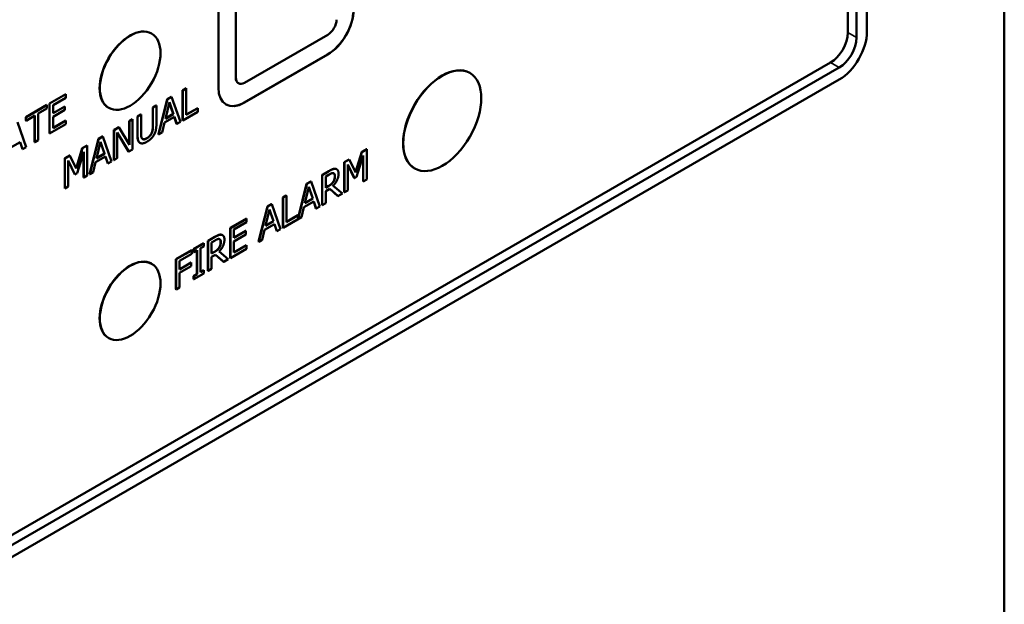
# Model space of a CAD drawing. Header units: millimetres. Extents: x 10 to 287, y 8 to 200.
# Tile 12 of 15: x 247 to 287, y 65 to 89. Entities that reach past the tile are written whole.
import ezdxf

# ---------------------------------------------------------------- set-up
doc = ezdxf.new("R2010")
doc.units = ezdxf.units.MM
for name, color, linetype, lineweight in [('Border (ISO)', 7, 'Continuous', 50), ('Visible (ISO)', 7, 'Continuous', 50), ('Visible Narrow (ISO)', 7, 'Continuous', 35)]:
    doc.layers.add(name, color=color, linetype=linetype, lineweight=lineweight)

# ---------------------------------------------------------------- blocks, each defined once
blk = doc.blocks.new('Borders Border')
at = {"layer": 'Border (ISO)'}
blk.add_line((287, 200), (287, 10), dxfattribs=at)

msp = doc.modelspace()

# ---------------------------------------------------------------- linework, layer by layer
at = {"layer": 'Visible (ISO)'}
for p, q in [((280.622, 88.423), (280.622, 130.717)), ((280.976, 130.513), (280.976, 88.219)), ((281.4, 130.758), (281.4, 88.463)), ((255.662, 90.505), (255.662, 86.586)), ((255.669, 90.501), (255.669, 86.581)), ((254.954, 86.177), (254.954, 90.096)), ((252.223, 88.387), (252.23, 88.383)), ((256.022, 86.377), (259.416, 88.337)), ((259.402, 87.529), (256.008, 85.569)), ((205.811, 44.413), (279.915, 87.198)), ((259.409, 87.524), (256.015, 85.565)), ((280.269, 86.994), (206.164, 44.209)), ((265.201, 86.779), (265.208, 86.775)), ((280.269, 86.504), (206.164, 43.719)), ((255.765, 86.357), (255.772, 86.353)), ((253.495, 86.07), (253.636, 86.151)), ((253.495, 84.845), (253.495, 86.07)), ((253.495, 86.07), (253.502, 86.066)), ((253.643, 86.147), (253.502, 86.066)), ((253.502, 86.066), (253.502, 84.841)), ((253.636, 86.151), (253.643, 86.147)), ((253.643, 85.067), (253.643, 86.147)), ((248.063, 85.532), (248.726, 85.915)), ((248.063, 85.532), (248.07, 85.528)), ((248.063, 84.307), (248.063, 85.532)), ((248.733, 85.911), (248.07, 85.528)), ((248.07, 85.528), (248.07, 84.303)), ((248.211, 85.464), (248.733, 85.766)), ((248.726, 85.915), (248.733, 85.911)), ((248.733, 85.766), (248.733, 85.911)), ((252.506, 84.274), (252.864, 85.705)), ((252.871, 85.701), (252.513, 84.27)), ((252.791, 84.911), (252.954, 85.582)), ((252.864, 85.705), (253.037, 85.805)), ((252.864, 85.705), (252.871, 85.701)), ((253.044, 85.801), (252.871, 85.701)), ((253.111, 85.104), (252.952, 85.573)), ((252.954, 85.582), (253.118, 85.1)), ((253.037, 85.805), (253.044, 85.801)), ((253.402, 84.783), (253.044, 85.801)), ((247.102, 84.978), (247.955, 85.47)), ((247.962, 85.466), (247.11, 84.974)), ((247.606, 85.116), (247.962, 85.321)), ((247.955, 85.47), (247.962, 85.466)), ((247.962, 85.321), (247.962, 85.466)), ((248.211, 85.129), (248.211, 85.464)), ((248.211, 85.137), (248.691, 85.414)), ((248.698, 85.41), (248.211, 85.129)), ((248.211, 84.984), (248.698, 85.265)), ((248.691, 85.414), (248.698, 85.41)), ((248.698, 85.265), (248.698, 85.41)), ((250.473, 85.356), (250.48, 85.352)), ((252.277, 85.366), (252.418, 85.448)), ((252.277, 84.598), (252.277, 85.366)), ((252.277, 85.366), (252.284, 85.362)), ((252.425, 85.444), (252.284, 85.362)), ((252.284, 85.362), (252.284, 84.594)), ((252.418, 85.448), (252.425, 85.444)), ((252.425, 84.68), (252.425, 85.444)), ((253.502, 84.841), (254.117, 85.196)), ((253.643, 85.075), (254.11, 85.345)), ((254.117, 85.341), (253.643, 85.067)), ((254.11, 85.345), (254.117, 85.341)), ((254.117, 85.196), (254.117, 85.341)), ((247.117, 83.753), (246.76, 84.772)), ((247.102, 84.833), (247.102, 84.978)), ((247.102, 84.978), (247.11, 84.974)), ((247.102, 84.833), (247.11, 84.829)), ((247.11, 84.829), (247.465, 85.034)), ((247.11, 84.974), (247.11, 84.829)), ((247.458, 83.958), (247.458, 85.03)), ((247.465, 85.034), (247.465, 83.954)), ((247.606, 84.036), (247.606, 85.116)), ((248.211, 84.53), (248.211, 84.984)), ((248.211, 84.538), (248.726, 84.835)), ((248.733, 84.831), (248.211, 84.53)), ((248.726, 84.835), (248.733, 84.831)), ((248.733, 84.686), (248.733, 84.831)), ((251.317, 84.812), (251.449, 84.888)), ((251.317, 83.85), (251.317, 84.812)), ((251.317, 84.812), (251.324, 84.808)), ((251.456, 84.884), (251.324, 84.808)), ((251.324, 84.808), (251.324, 83.838)), ((251.449, 84.888), (251.456, 84.884)), ((251.456, 83.659), (251.456, 84.884)), ((251.651, 85.005), (251.792, 85.086)), ((251.651, 84.241), (251.651, 85.005)), ((251.651, 85.005), (251.658, 85.001)), ((251.799, 85.082), (251.658, 85.001)), ((251.658, 85.001), (251.658, 84.236)), ((251.792, 85.086), (251.799, 85.082)), ((251.799, 84.318), (251.799, 85.082)), ((252.656, 84.352), (252.752, 84.75)), ((252.752, 84.75), (253.157, 84.984)), ((253.118, 85.1), (252.791, 84.911)), ((252.793, 84.921), (253.111, 85.104)), ((253.111, 85.104), (253.118, 85.1)), ((253.246, 84.701), (253.152, 84.981)), ((253.157, 84.984), (253.253, 84.697)), ((253.253, 84.697), (253.402, 84.783)), ((253.495, 84.845), (253.502, 84.841)), ((248.07, 84.303), (248.733, 84.686)), ((250.69, 84.45), (250.89, 84.566)), ((250.69, 83.225), (250.69, 84.45)), ((250.69, 84.45), (250.697, 84.446)), ((250.897, 84.561), (250.697, 84.446)), ((250.697, 84.446), (250.697, 83.221)), ((250.828, 84.353), (251.298, 83.568)), ((250.828, 83.297), (250.828, 84.353)), ((251.291, 83.572), (250.828, 84.345)), ((250.89, 84.566), (250.897, 84.561)), ((251.324, 83.838), (250.897, 84.561)), ((252.513, 84.27), (252.656, 84.352)), ((253.246, 84.701), (253.253, 84.697)), ((246.467, 83.721), (246.872, 83.954)), ((246.961, 83.672), (246.868, 83.952)), ((246.872, 83.954), (246.969, 83.668)), ((247.458, 83.958), (247.465, 83.954)), ((247.465, 83.954), (247.606, 84.036)), ((248.063, 84.307), (248.07, 84.303)), ((249.701, 82.654), (250.058, 84.085)), ((250.065, 84.081), (249.708, 82.65)), ((249.985, 83.292), (250.149, 83.962)), ((250.058, 84.085), (250.232, 84.185)), ((250.058, 84.085), (250.065, 84.081)), ((250.239, 84.181), (250.065, 84.081)), ((250.306, 83.485), (250.146, 83.953)), ((250.149, 83.962), (250.313, 83.481)), ((250.232, 84.185), (250.239, 84.181)), ((250.596, 83.163), (250.239, 84.181)), ((251.75, 83.927), (251.758, 83.923)), ((252.506, 84.274), (252.513, 84.27)), ((246.961, 83.672), (246.969, 83.668)), ((246.969, 83.668), (247.117, 83.753)), ((249.15, 82.884), (249.404, 83.708)), ((249.411, 83.703), (249.155, 82.874)), ((249.189, 82.688), (249.466, 83.565)), ((249.404, 83.708), (249.6, 83.821)), ((249.404, 83.708), (249.411, 83.703)), ((249.607, 83.817), (249.411, 83.703)), ((249.459, 82.515), (249.459, 83.543)), ((249.466, 83.565), (249.466, 82.51)), ((249.6, 83.821), (249.607, 83.817)), ((249.607, 82.592), (249.607, 83.817)), ((251.291, 83.572), (251.298, 83.568)), ((251.298, 83.568), (251.456, 83.659)), ((260.547, 82.728), (260.801, 83.552)), ((260.808, 83.547), (260.552, 82.718)), ((260.801, 83.552), (260.997, 83.665)), ((260.801, 83.552), (260.808, 83.547)), ((261.004, 83.661), (260.808, 83.547)), ((260.997, 83.665), (261.004, 83.661)), ((261.004, 82.436), (261.004, 83.661)), ((248.691, 83.296), (248.883, 83.407)), ((248.691, 82.071), (248.691, 83.296)), ((248.691, 83.296), (248.698, 83.292)), ((248.89, 83.403), (248.698, 83.292)), ((248.698, 83.292), (248.698, 82.067)), ((248.829, 83.198), (249.103, 82.638)), ((248.829, 82.143), (248.829, 83.198)), ((249.096, 82.643), (248.829, 83.187)), ((248.883, 83.407), (248.89, 83.403)), ((249.155, 82.874), (248.89, 83.403)), ((249.85, 82.732), (249.947, 83.13)), ((249.947, 83.13), (250.351, 83.364)), ((250.313, 83.481), (249.985, 83.292)), ((249.988, 83.301), (250.306, 83.485)), ((250.306, 83.485), (250.313, 83.481)), ((250.441, 83.081), (250.347, 83.361)), ((250.351, 83.364), (250.448, 83.077)), ((250.448, 83.077), (250.596, 83.163)), ((250.69, 83.225), (250.697, 83.221)), ((250.697, 83.221), (250.828, 83.297)), ((260.088, 83.14), (260.28, 83.251)), ((260.088, 81.915), (260.088, 83.14)), ((260.088, 83.14), (260.095, 83.136)), ((260.287, 83.247), (260.095, 83.136)), ((260.095, 83.136), (260.095, 81.911)), ((260.28, 83.251), (260.287, 83.247)), ((260.552, 82.718), (260.287, 83.247)), ((260.586, 82.532), (260.863, 83.41)), ((260.856, 82.359), (260.856, 83.387)), ((260.863, 83.41), (260.863, 82.354)), ((249.708, 82.65), (249.85, 82.732)), ((250.441, 83.081), (250.448, 83.077)), ((259.183, 82.617), (259.456, 82.775)), ((259.463, 82.771), (259.19, 82.613)), ((259.771, 82.85), (259.778, 82.846)), ((260.226, 83.042), (260.5, 82.483)), ((260.226, 81.987), (260.226, 83.042)), ((260.493, 82.487), (260.226, 83.031)), ((262.951, 82.881), (262.958, 82.877)), ((249.096, 82.643), (249.103, 82.638)), ((249.103, 82.638), (249.189, 82.688)), ((249.459, 82.515), (249.466, 82.51)), ((249.466, 82.51), (249.607, 82.592)), ((249.701, 82.654), (249.708, 82.65)), ((258.551, 82.252), (258.724, 82.353)), ((258.732, 82.349), (258.558, 82.248)), ((258.724, 82.353), (258.732, 82.349)), ((259.089, 81.33), (258.732, 82.349)), ((259.183, 81.392), (259.183, 82.617)), ((259.183, 82.617), (259.19, 82.613)), ((259.19, 82.613), (259.19, 81.388)), ((259.331, 82.553), (259.471, 82.634)), ((259.331, 82.093), (259.331, 82.553)), ((259.639, 82.343), (259.646, 82.339)), ((260.493, 82.487), (260.5, 82.483)), ((260.5, 82.483), (260.586, 82.532)), ((260.856, 82.359), (260.863, 82.354)), ((260.863, 82.354), (261.004, 82.436)), ((248.691, 82.071), (248.698, 82.067)), ((248.698, 82.067), (248.829, 82.143)), ((258.204, 80.863), (258.551, 82.252)), ((258.558, 82.248), (258.204, 80.831)), ((258.478, 81.459), (258.641, 82.13)), ((258.551, 82.252), (258.558, 82.248)), ((258.798, 81.652), (258.639, 82.12)), ((258.641, 82.13), (258.805, 81.648)), ((259.331, 82.101), (259.447, 82.168)), ((259.454, 82.164), (259.331, 82.093)), ((259.331, 81.957), (259.492, 82.05)), ((259.331, 81.47), (259.331, 81.957)), ((259.82, 81.761), (259.491, 82.049)), ((259.492, 82.05), (259.827, 81.756)), ((260.01, 81.862), (259.633, 82.177)), ((260.088, 81.915), (260.095, 81.911)), ((260.095, 81.911), (260.226, 81.987)), ((257.582, 81.693), (257.723, 81.774)), ((257.582, 80.468), (257.582, 81.693)), ((257.582, 81.693), (257.589, 81.689)), ((257.73, 81.77), (257.589, 81.689)), ((257.589, 81.689), (257.589, 80.464)), ((257.723, 81.774), (257.73, 81.77)), ((257.73, 80.691), (257.73, 81.77)), ((258.439, 81.297), (258.844, 81.531)), ((258.805, 81.648), (258.478, 81.459)), ((258.48, 81.468), (258.798, 81.652)), ((258.798, 81.652), (258.805, 81.648)), ((258.933, 81.248), (258.839, 81.528)), ((258.844, 81.531), (258.94, 81.244)), ((259.82, 81.761), (259.827, 81.756)), ((259.827, 81.756), (260.01, 81.862)), ((256.593, 79.897), (256.95, 81.328)), ((256.957, 81.324), (256.6, 79.893)), ((256.877, 80.535), (257.041, 81.206)), ((256.95, 81.328), (257.124, 81.429)), ((256.95, 81.328), (256.957, 81.324)), ((257.131, 81.425), (256.957, 81.324)), ((257.198, 80.728), (257.038, 81.196)), ((257.041, 81.206), (257.205, 80.724)), ((257.124, 81.429), (257.131, 81.425)), ((257.489, 80.406), (257.131, 81.425)), ((258.343, 80.899), (258.439, 81.297)), ((258.933, 81.248), (258.94, 81.244)), ((258.94, 81.244), (259.089, 81.33)), ((259.183, 81.392), (259.19, 81.388)), ((259.19, 81.388), (259.331, 81.47)), ((255.433, 80.452), (256.097, 80.836)), ((256.104, 80.831), (255.44, 80.448)), ((256.097, 80.836), (256.104, 80.831)), ((256.104, 80.687), (256.104, 80.831)), ((257.205, 80.724), (256.877, 80.535)), ((256.88, 80.544), (257.198, 80.728)), ((257.198, 80.728), (257.205, 80.724)), ((257.589, 80.464), (258.343, 80.899)), ((257.73, 80.699), (258.197, 80.968)), ((258.204, 80.964), (257.73, 80.691)), ((258.197, 80.968), (258.204, 80.964)), ((258.204, 80.831), (258.204, 80.964)), ((255.433, 80.452), (255.44, 80.448)), ((255.433, 79.228), (255.433, 80.452)), ((255.44, 80.448), (255.44, 79.224)), ((255.581, 80.385), (256.104, 80.687)), ((255.581, 80.049), (255.581, 80.385)), ((255.581, 80.058), (256.062, 80.335)), ((256.069, 80.331), (255.581, 80.049)), ((256.062, 80.335), (256.069, 80.331)), ((256.069, 80.186), (256.069, 80.331)), ((256.743, 79.975), (256.839, 80.373)), ((256.839, 80.373), (257.244, 80.607)), ((257.333, 80.324), (257.239, 80.604)), ((257.244, 80.607), (257.34, 80.32)), ((257.333, 80.324), (257.34, 80.32)), ((257.34, 80.32), (257.489, 80.406)), ((257.582, 80.468), (257.589, 80.464)), ((254.528, 79.93), (254.802, 80.088)), ((254.528, 78.705), (254.528, 79.93)), ((254.528, 79.93), (254.535, 79.926)), ((254.809, 80.084), (254.535, 79.926)), ((254.535, 79.926), (254.535, 78.701)), ((254.676, 79.866), (254.816, 79.947)), ((255.117, 80.163), (255.124, 80.159)), ((255.581, 79.904), (256.069, 80.186)), ((255.581, 79.45), (255.581, 79.904)), ((256.6, 79.893), (256.743, 79.975)), ((253.223, 79.177), (253.858, 79.543)), ((253.865, 79.539), (253.231, 79.173)), ((253.858, 79.543), (253.865, 79.539)), ((253.865, 79.394), (253.865, 79.539)), ((253.943, 79.592), (254.354, 79.829)), ((253.943, 79.467), (253.943, 79.592)), ((253.943, 79.592), (253.95, 79.588)), ((254.361, 79.825), (253.95, 79.588)), ((253.95, 79.588), (253.95, 79.463)), ((253.95, 79.463), (254.085, 79.541)), ((254.078, 78.57), (254.078, 79.537)), ((254.085, 79.541), (254.085, 78.566)), ((254.226, 79.622), (254.361, 79.7)), ((254.226, 78.647), (254.226, 79.622)), ((254.354, 79.829), (254.361, 79.825)), ((254.361, 79.7), (254.361, 79.825)), ((254.676, 79.406), (254.676, 79.866)), ((254.985, 79.655), (254.992, 79.651)), ((255.44, 79.224), (256.104, 79.607)), ((255.581, 79.458), (256.097, 79.756)), ((256.104, 79.752), (255.581, 79.45)), ((256.097, 79.756), (256.104, 79.752)), ((256.104, 79.607), (256.104, 79.752)), ((256.593, 79.897), (256.6, 79.893)), ((253.223, 77.952), (253.223, 79.177)), ((253.223, 79.177), (253.231, 79.173)), ((253.231, 79.173), (253.231, 77.948)), ((253.371, 79.109), (253.865, 79.394)), ((253.371, 78.764), (253.371, 79.109)), ((253.943, 79.467), (253.95, 79.463)), ((254.676, 79.414), (254.793, 79.481)), ((254.8, 79.477), (254.676, 79.406)), ((254.676, 79.27), (254.838, 79.363)), ((254.676, 78.782), (254.676, 79.27)), ((255.166, 79.073), (254.836, 79.362)), ((254.838, 79.363), (255.173, 79.069)), ((255.356, 79.175), (254.979, 79.49)), ((255.173, 79.069), (255.356, 79.175)), ((255.433, 79.228), (255.44, 79.224)), ((252.223, 78.997), (252.23, 78.993)), ((253.371, 78.772), (253.837, 79.041)), ((253.844, 79.037), (253.371, 78.764)), ((253.371, 78.619), (253.844, 78.892)), ((253.837, 79.041), (253.844, 79.037)), ((253.844, 78.892), (253.844, 79.037)), ((254.226, 78.656), (254.354, 78.729)), ((254.361, 78.725), (254.226, 78.647)), ((254.354, 78.729), (254.361, 78.725)), ((254.361, 78.6), (254.361, 78.725)), ((254.528, 78.705), (254.535, 78.701)), ((254.535, 78.701), (254.676, 78.782)), ((255.166, 79.073), (255.173, 79.069)), ((253.371, 78.029), (253.371, 78.619)), ((253.943, 78.492), (254.078, 78.57)), ((253.943, 78.367), (253.943, 78.492)), ((253.943, 78.492), (253.95, 78.488)), ((253.943, 78.367), (253.95, 78.363)), ((253.95, 78.363), (254.361, 78.6)), ((254.085, 78.566), (253.95, 78.488)), ((253.95, 78.488), (253.95, 78.363)), ((254.078, 78.57), (254.085, 78.566)), ((253.223, 77.952), (253.231, 77.948)), ((253.231, 77.948), (253.371, 78.029)), ((250.473, 75.966), (250.48, 75.962))]:
    msp.add_line(p, q, dxfattribs=at)
for centre, major_axis, start_param, end_param in [((259.402, 88.753), (-0.75, -1.299), 0.785398, 2.356194), ((259.409, 88.749), (-0.75, -1.299), 0.785398, 2.356194), ((259.416, 88.745), (0.25, 0.433), 3.926991, 5.497787), ((251.348, 86.871), (-0.875, -1.516), 3.141593, 6.283185), ((279.915, 88.014), (0.5, 0.866), 3.926991, 5.497787), ((280.269, 87.81), (-0.8, -1.386), 0.785398, 2.356194), ((280.269, 87.81), (-0.5, -0.866), 0.785398, 2.356194), ((264.076, 84.83), (-1.125, -1.949), 3.141593, 6.283185), ((256.015, 86.79), (-0.25, -0.433), 5.497787, 6.283185), ((256.022, 86.786), (-0.25, -0.433), 5.497787, 7.068583), ((256.015, 86.79), (-0.75, -1.299), 5.497787, 7.068583), ((256.008, 86.794), (-0.75, -1.299), 0.004714, 0.785398), ((251.348, 77.482), (-0.875, -1.516), 3.141593, 6.283185)]:
    msp.add_ellipse(centre, major_axis=major_axis, ratio=0.57735, start_param=start_param, end_param=end_param, dxfattribs=at)
for centre, major_axis in [((251.355, 86.867), (0.875, 1.516)), ((264.083, 84.826), (1.125, 1.949)), ((251.355, 77.477), (0.875, 1.516))]:
    msp.add_ellipse(centre, major_axis=major_axis, ratio=0.57735, dxfattribs=at)
for points in [[(251.844, 84.097), (251.818, 84.128), (251.799, 84.232), (251.799, 84.318)], [(252.034, 84.114), (252.1, 84.153), (252.203, 84.263), (252.232, 84.329)], [(252.239, 84.325), (252.211, 84.259), (252.107, 84.149), (252.041, 84.11)], [(252.232, 84.329), (252.258, 84.391), (252.277, 84.516), (252.277, 84.598)], [(252.284, 84.594), (252.284, 84.512), (252.266, 84.387), (252.239, 84.325)], [(252.324, 84.248), (252.381, 84.343), (252.425, 84.552), (252.425, 84.68)], [(251.752, 83.926), (251.696, 83.957), (251.651, 84.109), (251.651, 84.241)], [(251.658, 84.236), (251.658, 84.105), (251.703, 83.953), (251.759, 83.922)], [(251.759, 83.922), (251.808, 83.894), (251.948, 83.917), (252.041, 83.971)], [(252.041, 84.11), (251.971, 84.07), (251.873, 84.064), (251.844, 84.097)], [(252.041, 83.971), (252.139, 84.028), (252.273, 84.161), (252.324, 84.248)], [(259.456, 82.775), (259.547, 82.828), (259.67, 82.876), (259.726, 82.866)], [(259.733, 82.862), (259.677, 82.872), (259.554, 82.823), (259.463, 82.771)], [(259.726, 82.866), (259.751, 82.862), (259.771, 82.85)], [(259.853, 82.664), (259.853, 82.76), (259.789, 82.853), (259.733, 82.862)], [(259.447, 82.168), (259.508, 82.204), (259.605, 82.285), (259.639, 82.343)], [(259.646, 82.339), (259.613, 82.281), (259.515, 82.2), (259.454, 82.164)], [(259.471, 82.634), (259.529, 82.668), (259.609, 82.695), (259.639, 82.69)], [(259.633, 82.177), (259.735, 82.28), (259.853, 82.53), (259.853, 82.664)], [(259.639, 82.69), (259.674, 82.683), (259.706, 82.619), (259.706, 82.566)], [(259.639, 82.343), (259.67, 82.394), (259.699, 82.506), (259.699, 82.57)], [(259.706, 82.566), (259.706, 82.502), (259.677, 82.39), (259.646, 82.339)], [(254.802, 80.088), (254.893, 80.14), (255.016, 80.188), (255.071, 80.179)], [(255.079, 80.175), (255.023, 80.184), (254.9, 80.136), (254.809, 80.084)], [(254.816, 79.947), (254.875, 79.981), (254.955, 80.008), (254.985, 80.003)], [(254.979, 79.49), (255.08, 79.592), (255.199, 79.842), (255.199, 79.976)], [(254.985, 80.003), (255.019, 79.996), (255.052, 79.932), (255.052, 79.879)], [(255.071, 80.179), (255.097, 80.175), (255.117, 80.163)], [(255.199, 79.976), (255.199, 80.073), (255.134, 80.166), (255.079, 80.175)], [(254.793, 79.481), (254.854, 79.517), (254.951, 79.597), (254.985, 79.655)], [(254.992, 79.651), (254.958, 79.593), (254.861, 79.512), (254.8, 79.477)], [(254.985, 79.655), (255.016, 79.707), (255.045, 79.819), (255.045, 79.883)], [(255.052, 79.879), (255.052, 79.815), (255.023, 79.703), (254.992, 79.651)]]:
    msp.add_open_spline(points, degree=2, dxfattribs=at)
for points, knots in [([(251.863, 84.08), (251.885, 84.069), (251.964, 84.074), (252.034, 84.114)], [0.400179, 0.400179, 0.400179, 1, 2, 2, 2]), ([(259.699, 82.57), (259.699, 82.624), (259.673, 82.673), (259.658, 82.683)], [0, 0, 0, 1, 1.570148, 1.570148, 1.570148]), ([(255.045, 79.883), (255.045, 79.936), (255.019, 79.986), (255.004, 79.996)], [0, 0, 0, 1, 1.570148, 1.570148, 1.570148])]:
    msp.add_open_spline(points, degree=2, knots=knots, dxfattribs=at)
at = {"layer": 'Visible Narrow (ISO)'}
for p, q in [((280.976, 88.219), (280.622, 88.423)), ((259.409, 87.524), (259.402, 87.529)), ((280.269, 86.994), (279.915, 87.198)), ((255.662, 86.586), (255.669, 86.581)), ((256.015, 85.565), (256.008, 85.569)), ((252.232, 84.329), (252.239, 84.325)), ((252.277, 84.598), (252.284, 84.594)), ((251.651, 84.241), (251.658, 84.236)), ((252.034, 84.114), (252.041, 84.11)), ((259.456, 82.775), (259.463, 82.771)), ((259.726, 82.866), (259.733, 82.862)), ((259.699, 82.57), (259.706, 82.566)), ((259.447, 82.168), (259.454, 82.164)), ((254.802, 80.088), (254.809, 80.084)), ((255.071, 80.179), (255.079, 80.175)), ((255.045, 79.883), (255.052, 79.879)), ((254.793, 79.481), (254.8, 79.477))]:
    msp.add_line(p, q, dxfattribs=at)

# ---------------------------------------------------------------- block references
msp.add_blockref('Borders Border', (0, 0))

doc.saveas('drawing.dxf')
